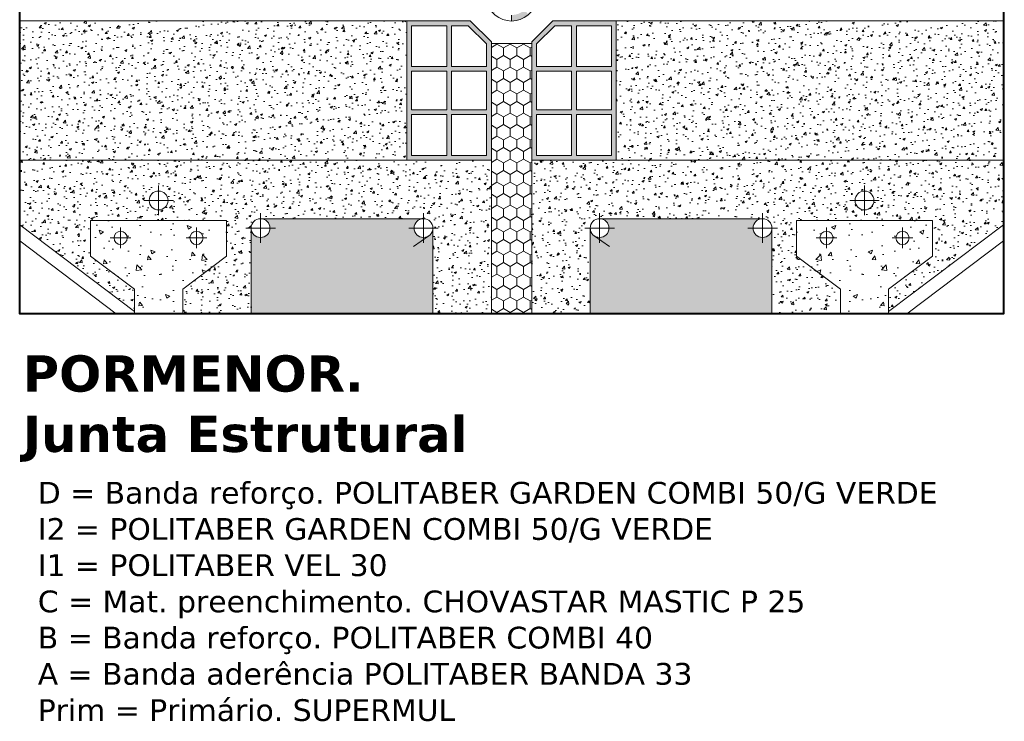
# Model space of a CAD drawing. Header units: metres. Extents: x 321 to 537, y 134 to 342.
# Tile 5 of 9: x 455 to 537, y 134 to 192. Entities that reach past the tile are written whole.
import ezdxf

# ---------------------------------------------------------------- set-up
doc = ezdxf.new("R2010")
doc.units = ezdxf.units.M
doc.header["$LTSCALE"] = 0.2
doc.layers.get('0').update_dxf_attribs({"lineweight": 13})
doc.layers.add('Sombreados', color=7, linetype='Continuous', lineweight=13)
doc.layers.add('Textos', color=7, linetype='Continuous')
pattern_1 = [(50, (0, -12.8868), (1.8218467, -0.159391), [0.1905, -2.0955]), (355, (0, -12.8868), (-0.352428, 1.9105664), [0.1524, -1.6764]), (100.451, (0.1518, -12.9), (1.469425, 1.751167), [0.1619, -1.7809]), (46.1842, (0, -12.3788), (2.71079, -0.420423), [0.28575, -3.14325]), (96.6356, (0.226, -12.4138), (2.374042, 2.474256), [0.24285, -2.67135]), (351.184, (0, -12.3788), (2.374046, 2.474251), [0.2286, -2.5146]), (21, (0.254, -12.5058), (1.5161488, -1.022655), [0.1905, -2.0955]), (326, (0.254, -12.5058), (0.61802, 1.8418797), [0.1524, -1.6764]), (71.4514, (0.3803, -12.591), (2.134165, 0.8192286), [0.1619, -1.7809]), (37.5, (0, -12.8868), (0.030886, 0.8455504), [0, -1.65608, 0, -1.7018, 0, -1.68275]), (7.5, (0, -12.8868), (0.6681966, 1.0018057), [0, -0.97028, 0, -1.61798, 0, -0.64135]), (327.5, (-0.5664, -12.8868), (1.35590595, -0.0572874), [0, -0.635, 0, -1.9812, 0, -2.6289]), (317.5, (-0.8204, -12.8868), (1.4812918, 0.254265), [0, -0.8255, 0, -1.31572, 0, -1.8669])]

msp = doc.modelspace()

# ---------------------------------------------------------------- hatches: boundary and pattern name
at = {"layer": 'Sombreados', "lineweight": 13}
h = msp.add_hatch(color=1, dxfattribs=at)
h.paths.add_polyline_path([(494.996, 193.02), (494.645, 192.663, -0.150241), (494.05, 193.766), (494.54, 193.864, 0.150241)])
h.paths.add_polyline_path([(493.391, 194.007), (492.391, 194.007), (492.391, 194.507), (493.391, 194.507)])
h.paths.add_polyline_path([(491.391, 194.007), (490.391, 194.007), (490.391, 194.507), (491.391, 194.507)])
h.paths.add_polyline_path([(496.141, 192.051), (496.141, 192.551, 0.181892), (497.218, 192.956), (497.547, 192.58, -0.181892)])
h.paths.add_polyline_path([(499.391, 194.007), (498.527, 194.007, 0.357624), (498.233, 193.766), (497.769, 194.049, -0.390196), (498.267, 194.507), (499.391, 194.507)])
h.paths.add_polyline_path([(501.391, 194.007), (500.391, 194.007), (500.391, 194.507), (501.391, 194.507)])
h.paths.add_polyline_path([(502.891, 194.007), (502.391, 194.007), (502.391, 194.507), (502.891, 194.507)])
h = msp.add_hatch(dxfattribs=at)
h.set_pattern_fill('AR-CONC', color=256, scale=0.01, style=0)
h.set_pattern_definition(pattern_1)
h.paths.add_polyline_path([(455.393, 192.067), (487.465, 192.067), (487.465, 180.518), (455.393, 180.518)])
at = {"layer": 'Sombreados'}
h = msp.add_hatch(color=256, dxfattribs=at)
h.paths.add_polyline_path([(492.72, 192.067), (487.465, 192.067), (487.465, 180.518), (494.47, 180.518), (494.47, 181.512), (494.47, 190.317)])
h.paths.add_polyline_path([(492.555, 191.667), (494.07, 190.152), (494.07, 188.284), (491.168, 188.284), (491.168, 191.667)], flags=16)
h.paths.add_polyline_path([(490.768, 191.667), (490.768, 188.284), (487.865, 188.284), (487.865, 191.667)], flags=16)
h.paths.add_polyline_path([(494.07, 187.884), (494.07, 184.701), (491.168, 184.701), (491.168, 187.884)], flags=16)
h.paths.add_polyline_path([(490.768, 187.884), (490.768, 184.701), (487.865, 184.701), (487.865, 187.884)], flags=16)
h.paths.add_polyline_path([(494.07, 184.301), (494.07, 180.918), (491.168, 180.918), (491.168, 184.301)], flags=16)
h.paths.add_polyline_path([(490.768, 184.301), (490.768, 180.918), (487.865, 180.918), (487.865, 184.301)], flags=16)
h.paths.add_polyline_path([(504.821, 192.067), (499.565, 192.067), (497.815, 190.317), (497.815, 180.518), (504.821, 180.518)])
h.paths.add_polyline_path([(501.118, 191.667), (501.118, 188.284), (498.215, 188.284), (498.215, 190.152), (499.731, 191.667)], flags=16)
h.paths.add_polyline_path([(501.518, 191.667), (504.421, 191.667), (504.421, 188.284), (501.518, 188.284)], flags=16)
h.paths.add_polyline_path([(501.118, 187.884), (501.118, 184.701), (498.215, 184.701), (498.215, 187.884)], flags=16)
h.paths.add_polyline_path([(501.518, 187.884), (504.421, 187.884), (504.421, 184.701), (501.518, 184.701)], flags=16)
h.paths.add_polyline_path([(501.118, 184.301), (501.118, 180.918), (498.215, 180.918), (498.215, 184.301)], flags=16)
h.paths.add_polyline_path([(501.518, 184.301), (504.421, 184.301), (504.421, 180.918), (501.518, 180.918)], flags=16)
at = {"layer": 'Sombreados', "lineweight": 13}
h = msp.add_hatch(dxfattribs=at)
h.set_pattern_fill('AR-CONC', color=256, scale=0.01, style=0)
h.set_pattern_definition(pattern_1)
h.paths.add_polyline_path([(536.893, 192.067), (504.821, 192.067), (504.821, 180.518), (536.893, 180.518)])
h = msp.add_hatch(dxfattribs=at)
h.set_pattern_fill('HONEY', color=256, scale=0.2, angle=90, style=0)
h.set_pattern_definition([(90, (0, -36.5605), (-0.549926, 0.9525), [0.635, -1.27]), (210, (0, -36.5605), (-0.5499262, -0.9524999), [0.635, -1.27]), (150, (0, -36.5605), (-1.0998522, 1e-07), [-1.27, 0.635])])
h.paths.add_polyline_path([(494.47, 167.797), (497.815, 167.797), (497.815, 190.203), (494.47, 190.203)])
h = msp.add_hatch(dxfattribs=at)
h.set_pattern_fill('AR-CONC', color=256, scale=0.01, style=0)
h.set_pattern_definition(pattern_1)
h.paths.add_polyline_path([(467.68, 177.187, 1), (466.12, 177.187, 1)], flags=16)
edge = h.paths.add_edge_path()
edge.add_line((468.9, 167.797), (474.568, 167.797))
edge.add_line((474.568, 167.797), (474.568, 174.897))
edge.add_arc((475.348, 174.897), 0.78, 90, 180, ccw=False)
edge.add_line((475.348, 175.677), (488.849, 175.677))
edge.add_arc((488.849, 174.897), 0.78, 0, 90, ccw=False)
edge.add_line((489.629, 174.897), (489.629, 167.797))
edge.add_line((489.629, 167.797), (494.47, 167.797))
edge.add_line((494.47, 167.797), (494.47, 180.518))
edge.add_line((494.47, 180.518), (455.393, 180.518))
edge.add_line((455.393, 180.518), (455.393, 175.16))
edge.add_line((455.393, 175.16), (464.9, 167.99))
edge.add_line((464.9, 167.99), (464.9, 169.843))
edge.add_line((464.9, 169.843), (461.27, 172.58))
edge.add_line((461.27, 172.58), (461.27, 175.519))
edge.add_line((461.27, 175.519), (472.529, 175.519))
edge.add_line((472.529, 175.519), (472.529, 172.58))
edge.add_line((472.529, 172.58), (468.9, 169.843))
edge.add_line((468.9, 169.843), (468.9, 167.797))
h = msp.add_hatch(dxfattribs=at)
h.set_pattern_fill('AR-CONC', color=256, scale=0.01, style=0)
h.set_pattern_definition(pattern_1)
h.paths.add_polyline_path([(524.606, 177.187, -1), (526.166, 177.187, -1)], flags=16)
edge = h.paths.add_edge_path()
edge.add_line((517.718, 167.797), (523.386, 167.797))
edge.add_line((523.386, 167.797), (523.386, 169.843))
edge.add_line((523.386, 169.843), (519.756, 172.58))
edge.add_line((519.756, 172.58), (519.756, 175.519))
edge.add_line((519.756, 175.519), (531.015, 175.519))
edge.add_line((531.015, 175.519), (531.015, 172.58))
edge.add_line((531.015, 172.58), (527.386, 169.843))
edge.add_line((527.386, 169.843), (527.386, 167.99))
edge.add_line((527.386, 167.99), (536.893, 175.16))
edge.add_line((536.893, 175.16), (536.893, 180.518))
edge.add_line((536.893, 180.518), (497.815, 180.518))
edge.add_line((497.815, 180.518), (497.815, 167.797))
edge.add_line((497.815, 167.797), (502.657, 167.797))
edge.add_line((502.657, 167.797), (502.657, 174.897))
edge.add_arc((503.436, 174.897), 0.78, 90, 180, ccw=False)
edge.add_line((503.436, 175.677), (516.938, 175.677))
edge.add_arc((516.938, 174.897), 0.78, 0, 90, ccw=False)
edge.add_line((517.718, 174.897), (517.718, 167.797))
h = msp.add_hatch(dxfattribs=at)
h.set_pattern_fill('AR-CONC', color=256, scale=0.02, style=0)
h.set_pattern_definition([(130, (953.04, -123.4752), (-3.643693, -0.318782), [0.381, -4.191]), (185, (953.04, -123.4752), (0.704857, 3.821133), [0.3048, -3.3528]), (79.549, (952.7364, -123.5018), (-2.93885, 3.502334), [0.3238, -3.5618]), (133.8158, (953.04, -122.459), (-5.42158, -0.840847), [0.5715, -6.2865]), (83.3644, (952.588, -122.5293), (-4.748085, 4.94851), [0.4857, -5.3427]), (188.816, (953.04, -122.459), (-4.74809, 4.9485), [0.4572, -5.0292]), (159, (952.532, -122.7132), (-3.032298, -2.04531), [0.381, -4.191]), (214, (952.532, -122.7132), (-1.23604, 3.68376), [0.3048, -3.3528]), (108.5486, (952.2793, -122.8836), (-4.26833, 1.638457), [0.3238, -3.5618]), (142.5, (953.04, -123.4752), (-0.061772, 1.6911008), [0, -3.31216, 0, -3.4036, 0, -3.3655]), (172.5, (953.04, -123.4752), (-1.336393, 2.0036115), [0, -1.94056, 0, -3.23596, 0, -1.2827]), (212.5, (954.1729, -123.4752), (-2.711812, -0.114575), [0, -1.27, 0, -3.9624, 0, -5.2578]), (222.5, (954.6809, -123.4752), (-2.962584, 0.50853), [0, -1.651, 0, -2.63144, 0, -3.7338])])
h.paths.add_polyline_path([(470.59, 174.08, 1), (469.499, 174.08, 1)], flags=16)
h.paths.add_polyline_path([(464.301, 174.08, 1), (463.209, 174.08, 1)], flags=16)
h.paths.add_polyline_path([(464.9, 167.797), (468.9, 167.797), (468.9, 169.843), (472.529, 172.58), (472.529, 175.519), (461.27, 175.519), (461.27, 172.58), (464.9, 169.843)])
at = {"layer": 'Sombreados'}
h = msp.add_hatch(dxfattribs=at)
h.set_pattern_fill('AR-CONC', color=256, scale=0.01, style=0)
h.set_pattern_definition([(50, (0, -4.5724), (1.8218467, -0.159391), [0.1905, -2.0955]), (355, (0, -4.5724), (-0.352428, 1.9105664), [0.1524, -1.6764]), (100.451, (0.1518, -4.5857), (1.469425, 1.751167), [0.1619, -1.7809]), (46.1842, (0, -4.0644), (2.71079, -0.420423), [0.28575, -3.14325]), (96.6356, (0.226, -4.0994), (2.374042, 2.474256), [0.24285, -2.67135]), (351.184, (0, -4.0644), (2.374046, 2.474251), [0.2286, -2.5146]), (21, (0.254, -4.1914), (1.516149, -1.022655), [0.1905, -2.0955]), (326, (0.254, -4.1914), (0.61802, 1.8418797), [0.1524, -1.6764]), (71.4514, (0.3803, -4.2766), (2.134165, 0.8192286), [0.1619, -1.7809]), (37.5, (0, -4.5724), (0.030886, 0.8455504), [0, -1.65608, 0, -1.7018, 0, -1.68275]), (7.5, (0, -4.5724), (0.6681966, 1.0018057), [0, -0.97028, 0, -1.61798, 0, -0.64135]), (327.5, (-0.5664, -4.5724), (1.35590595, -0.0572874), [0, -0.635, 0, -1.9812, 0, -2.6289]), (317.5, (-0.8204, -4.5724), (1.4812918, 0.254265), [0, -0.8255, 0, -1.31572, 0, -1.8669])])
h.paths.add_polyline_path([(489.629, 174.897, -0.246925), (489.291, 174.255), (488.849, 173.951), (488.849, 174.118, -0.414214), (488.07, 174.897, -0.414214), (488.849, 175.677), (475.348, 175.677, -0.414214), (476.127, 174.897, -1), (474.568, 174.897), (474.568, 167.797), (489.629, 167.797)])
h.paths.add_polyline_path([(517.718, 174.897, -1), (516.159, 174.897, -0.414214), (516.938, 175.677), (503.436, 175.677, -0.414214), (504.216, 174.897, -0.414214), (503.436, 174.118), (503.436, 173.951), (502.994, 174.255, -0.246925), (502.657, 174.897), (502.657, 167.797), (517.718, 167.797)])
at = {"layer": 'Sombreados', "lineweight": 13}
h = msp.add_hatch(dxfattribs=at)
h.set_pattern_fill('AR-CONC', color=256, scale=0.02, style=0)
h.set_pattern_definition([(50, (39.2457, -123.4752), (3.643693, -0.318782), [0.381, -4.191]), (355, (39.2457, -123.4752), (-0.704857, 3.821133), [0.3048, -3.3528]), (100.451, (39.5493, -123.5018), (2.93885, 3.502334), [0.3238, -3.5618]), (46.1842, (39.2457, -122.459), (5.42158, -0.840847), [0.5715, -6.2865]), (96.6356, (39.6975, -122.5293), (4.748085, 4.94851), [0.4857, -5.3427]), (351.184, (39.2457, -122.459), (4.74809, 4.9485), [0.4572, -5.0292]), (21, (39.7537, -122.7132), (3.032298, -2.04531), [0.381, -4.191]), (326, (39.7537, -122.7132), (1.23604, 3.68376), [0.3048, -3.3528]), (71.4514, (40.0064, -122.8836), (4.26833, 1.638457), [0.3238, -3.5618]), (37.5, (39.2457, -123.4752), (0.061772, 1.6911008), [0, -3.31216, 0, -3.4036, 0, -3.3655]), (7.5, (39.2457, -123.4752), (1.336393, 2.0036115), [0, -1.94056, 0, -3.23596, 0, -1.2827]), (327.5, (38.1129, -123.4752), (2.711812, -0.114575), [0, -1.27, 0, -3.9624, 0, -5.2578]), (317.5, (37.6049, -123.4752), (2.962584, 0.50853), [0, -1.651, 0, -2.63144, 0, -3.7338])])
h.paths.add_polyline_path([(521.695, 174.08, -1), (522.787, 174.08, -1)], flags=16)
h.paths.add_polyline_path([(527.985, 174.08, -1), (529.076, 174.08, -1)], flags=16)
h.paths.add_polyline_path([(523.386, 167.797), (527.386, 167.797), (527.386, 169.843), (531.015, 172.58), (531.015, 175.519), (519.756, 175.519), (519.756, 172.58), (523.386, 169.843)])

# ---------------------------------------------------------------- linework, layer by layer
at = {"color": 1, "lineweight": 13}
msp.add_line((496.141, 192.551), (496.141, 192.051), dxfattribs=at)
at = {"lineweight": 13}
for p, q in [((487.465, 192.067), (455.393, 192.067)), ((504.821, 192.067), (536.893, 192.067))]:
    msp.add_line(p, q, dxfattribs=at)
for p, q in [((492.72, 192.067), (487.465, 192.067)), ((487.465, 192.067), (487.465, 180.518)), ((492.72, 192.067), (494.47, 190.317)), ((497.815, 190.317), (499.565, 192.067)), ((499.565, 192.067), (504.821, 192.067)), ((504.821, 192.067), (504.821, 180.518)), ((490.768, 188.284), (490.768, 191.667)), ((491.168, 188.284), (491.168, 191.667)), ((498.215, 190.152), (499.731, 191.667)), ((499.731, 191.667), (501.118, 191.667)), ((501.118, 188.284), (501.118, 191.667)), ((501.518, 188.284), (501.518, 191.667)), ((494.47, 180.518), (494.47, 190.317)), ((494.47, 190.203), (494.47, 167.797)), ((494.47, 190.203), (497.815, 190.203)), ((494.47, 190.203), (497.815, 190.203)), ((497.815, 180.518), (497.815, 190.317)), ((497.815, 190.203), (497.815, 167.797)), ((498.215, 188.284), (498.215, 190.152)), ((490.768, 188.284), (487.865, 188.284)), ((490.768, 187.884), (487.865, 187.884)), ((490.768, 184.701), (490.768, 187.884)), ((494.07, 188.284), (491.168, 188.284)), ((491.168, 184.701), (491.168, 187.884)), ((494.07, 187.884), (491.168, 187.884)), ((498.215, 188.284), (501.118, 188.284)), ((498.215, 187.884), (501.118, 187.884)), ((501.118, 184.701), (501.118, 187.884)), ((501.518, 188.284), (504.421, 188.284)), ((501.518, 184.701), (501.518, 187.884)), ((501.518, 187.884), (504.421, 187.884)), ((490.768, 184.701), (487.865, 184.701)), ((494.07, 184.701), (491.168, 184.701)), ((498.215, 184.701), (501.118, 184.701)), ((501.518, 184.701), (504.421, 184.701)), ((490.768, 184.301), (487.865, 184.301)), ((490.768, 180.918), (490.768, 184.301)), ((491.168, 180.918), (491.168, 184.301)), ((494.07, 184.301), (491.168, 184.301)), ((498.215, 184.301), (501.118, 184.301)), ((501.118, 180.918), (501.118, 184.301)), ((501.518, 180.918), (501.518, 184.301)), ((501.518, 184.301), (504.421, 184.301)), ((487.465, 180.518), (455.393, 180.518)), ((494.47, 180.518), (487.465, 180.518)), ((487.465, 180.518), (494.47, 180.518)), ((494.47, 180.518), (487.465, 180.518)), ((497.815, 180.518), (504.821, 180.518)), ((504.821, 180.518), (497.815, 180.518)), ((497.815, 180.518), (504.821, 180.518)), ((504.821, 180.518), (536.893, 180.518))]:
    msp.add_line(p, q)
at = {"color": 7, "linetype": 'Continuous', "lineweight": 18}
for p, q in [((466.9, 175.962), (466.9, 178.413)), ((525.386, 175.962), (525.386, 178.413)), ((468.125, 177.187), (465.674, 177.187)), ((524.16, 177.187), (526.611, 177.187)), ((461.27, 175.519), (461.27, 172.58)), ((472.529, 175.519), (461.27, 175.519)), ((472.529, 175.519), (472.529, 172.58)), ((475.348, 176.123), (475.348, 173.672)), ((475.348, 175.677), (488.849, 175.677)), ((488.849, 176.123), (488.849, 173.672)), ((503.436, 176.123), (503.436, 173.672)), ((516.938, 175.677), (503.436, 175.677)), ((516.938, 176.123), (516.938, 173.672)), ((519.756, 175.519), (531.015, 175.519)), ((531.015, 175.519), (531.015, 172.58)), ((464.9, 167.99), (455.393, 175.16)), ((463.755, 173.222), (463.755, 174.938)), ((470.045, 173.222), (470.045, 174.938)), ((476.573, 174.897), (474.122, 174.897)), ((474.568, 167.797), (474.568, 174.897)), ((490.075, 174.897), (487.624, 174.897)), ((489.629, 174.897), (489.629, 167.797)), ((502.211, 174.897), (504.662, 174.897)), ((502.657, 174.897), (502.657, 167.797)), ((515.713, 174.897), (518.164, 174.897)), ((517.718, 167.797), (517.718, 174.897)), ((522.241, 173.222), (522.241, 174.938)), ((527.386, 167.99), (536.893, 175.16)), ((528.531, 173.222), (528.531, 174.938)), ((463.395, 167.797), (455.393, 173.832)), ((462.897, 174.08), (464.613, 174.08)), ((470.902, 174.08), (469.187, 174.08)), ((488.016, 173.378), (489.291, 174.255)), ((504.269, 173.378), (502.994, 174.255)), ((521.383, 174.08), (523.099, 174.08)), ((529.388, 174.08), (527.673, 174.08)), ((528.89, 167.797), (536.893, 173.832)), ((464.9, 169.843), (461.27, 172.58)), ((468.9, 169.843), (472.529, 172.58)), ((527.386, 169.843), (531.015, 172.58)), ((464.9, 169.843), (464.9, 167.797)), ((527.386, 169.843), (527.386, 167.797))]:
    msp.add_line(p, q, dxfattribs=at)
at = {"lineweight": 18}
for p, q in [((519.756, 175.519), (519.756, 172.58)), ((523.386, 169.843), (519.756, 172.58)), ((468.9, 167.797), (468.9, 169.843)), ((523.386, 167.797), (523.386, 169.843))]:
    msp.add_line(p, q, dxfattribs=at)
at = {"lineweight": 40}
msp.add_lwpolyline([(455.393, 237.199), (536.893, 237.199), (536.893, 167.797), (455.393, 167.797)], close=True, dxfattribs=at)
msp.add_lwpolyline([(455.393, 237.199), (536.893, 237.199), (536.893, 167.797), (455.393, 167.797)], close=True, dxfattribs=at)
for points in [[(490.768, 191.667), (487.865, 191.667), (487.865, 188.284)], [(494.07, 188.284), (494.07, 190.152), (492.555, 191.667), (491.168, 191.667)], [(501.518, 191.667), (504.421, 191.667), (504.421, 188.284)], [(487.865, 187.884), (487.865, 184.701)], [(494.07, 184.701), (494.07, 187.884)], [(498.215, 184.701), (498.215, 187.884)], [(504.421, 187.884), (504.421, 184.701)], [(487.865, 184.301), (487.865, 180.918), (490.768, 180.918)], [(491.168, 180.918), (494.07, 180.918), (494.07, 184.301)], [(501.118, 180.918), (498.215, 180.918), (498.215, 184.301)], [(504.421, 184.301), (504.421, 180.918), (501.518, 180.918)]]:
    msp.add_lwpolyline(points)
at = {"color": 7, "linetype": 'Continuous', "lineweight": 18}
for centre, radius in [((466.9, 177.187), 0.78), ((525.386, 177.187), 0.78), ((475.348, 174.897), 0.78), ((488.849, 174.897), 0.78), ((503.436, 174.897), 0.78), ((516.938, 174.897), 0.78), ((463.755, 174.08), 0.546), ((470.045, 174.08), 0.546), ((522.241, 174.08), 0.546), ((528.531, 174.08), 0.546)]:
    msp.add_circle(centre, radius, dxfattribs=at)
at = {"color": 1, "lineweight": 13}
msp.add_arc((496.141, 194.184), 2.133, 191.2869, 348.7131, dxfattribs=at)
at = {"layer": 'Sombreados'}
msp.add_line((536.967, 185.708), (536.967, 185.708), dxfattribs=at)

# ---------------------------------------------------------------- texts
at = {"layer": 'Textos', "attachment_point": 1}
for s, insert, char_height, width in [('\\fVerdana|b1|i0;PORMENOR. \\PJunta Estrutural', (455.639, 164.353), 3, 77.59928), ('\\fVerdana|b0|i0|c0|p34;D = Banda reforço. POLITABER GARDEN COMBI 50/G VERDE\\PI2 = POLITABER GARDEN COMBI 50/G VERDE\\PI1 = POLITABER VEL 30\\PC = Mat. preenchimento. CHOVASTAR MASTIC P 25\\PB = Banda reforço. POLITABER COMBI 40\\PA = Banda aderência POLITABER BANDA 33 \\PPrim = Primário. SUPERMUL', (456.891, 153.87), 1.8, 101.4454)]:
    msp.add_mtext(s, dxfattribs=dict(at, insert=insert, char_height=char_height, width=width))

doc.saveas('drawing.dxf')
